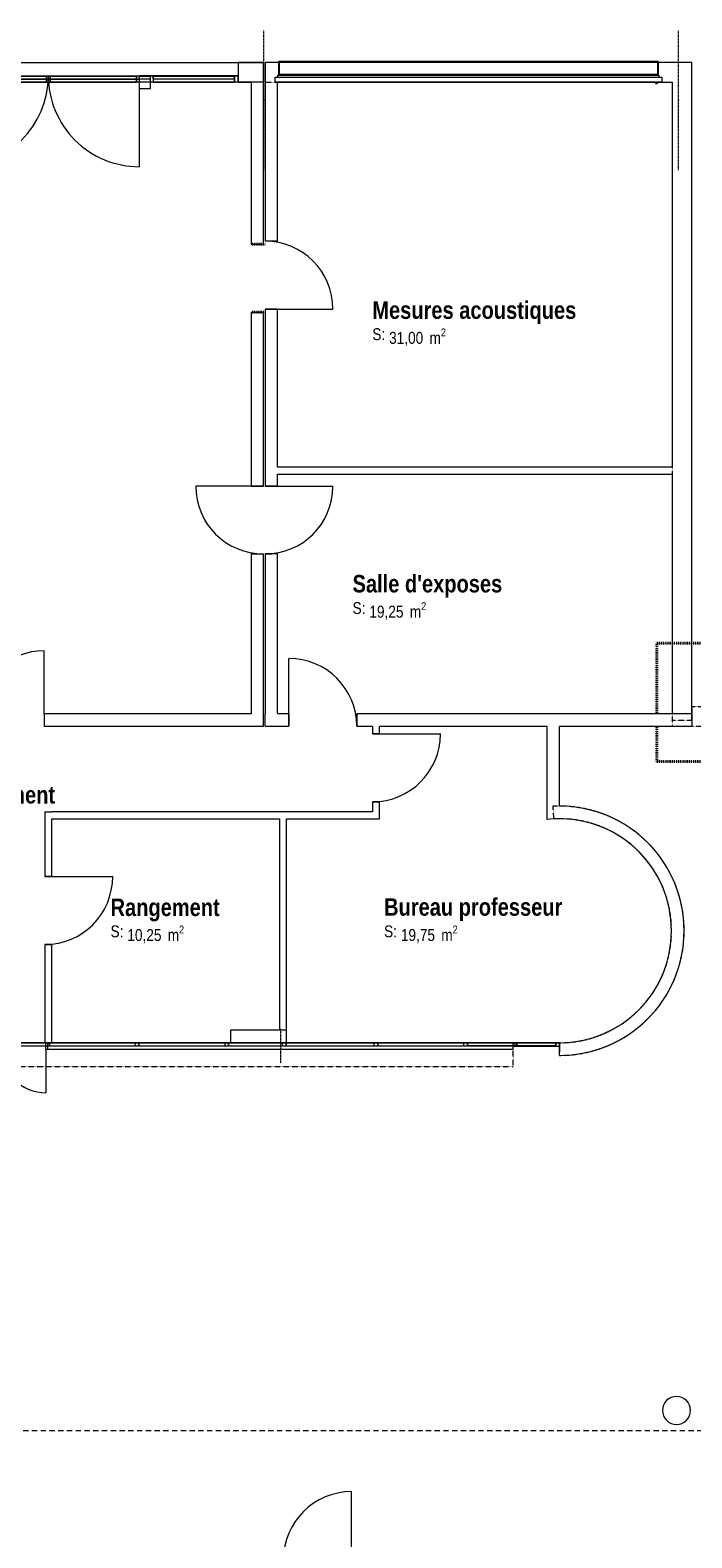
# Model space of a CAD drawing. Header units: millimetres. Extents: x -4899 to 185390, y -66936 to 47814.
# Tile 19 of 37: x 26931 to 36380, y -21070 to 462. Entities that reach past the tile are written whole.
import ezdxf

# ---------------------------------------------------------------- set-up
doc = ezdxf.new("R2010")
doc.units = ezdxf.units.MM
doc.header["$MEASUREMENT"] = 0
doc.set_wipeout_variables(frame=1)
for name, pattern in [('Points tirets', [6.702778, 3.527778, -1.763889, 0, -1.411111]), ('Tirets', [4.586109, 2.822222, -1.763887]), ('Tirets petits', [125, 75, -50]), ('Traits', [5.644444, 2.822222, -2.822222]), ('Wipeout_Contour', [1000, 0, -1000])]:
    doc.linetypes.add(name, pattern=pattern)
for name, color, linetype in [('0._Rdch_1_0', 7, 'Continuous'), ('0._Rdch_1_02-01 File _ Axe.Construction', 7, 'Continuous'), ('0._Rdch_1_08-01 2D Dessin général.2D', 7, 'Continuous'), ('0._Rdch_1_08-01 contour hachures', 7, 'Continuous'), ('0._Rdch_1_A-AREA-____-OTLN.Modèle IFC', 7, 'Continuous'), ('0._Rdch_1_A-DOOR-____-OTLN.Modèle IFC', 7, 'Continuous'), ('0._Rdch_1_A-GLAZ-____-OTLN.Modèle IFC', 7, 'Continuous'), ('0._Rdch_1_A-GLAZ-CURT-OTLN.Modèle IFC', 7, 'Continuous'), ('0._Rdch_1_A-GLAZ-CWMG-OTLN.Modèle IFC', 7, 'Continuous'), ('0._Rdch_1_A-WALL-____-OTLN.Modèle IFC', 7, 'Continuous'), ('0._Rdch_1_Portes ARCHICAD', 7, 'Continuous'), ('0._Rdch_1_S-COLS-____-OTLN.Modèle IFC', 7, 'Continuous')]:
    doc.layers.add(name, color=color, linetype=linetype)
doc.styles.add('STYLE_GENERE_1', font='ARIALNB.TTF')
doc.styles.add('STYLE_GENERE_4', font='ARIALN.TTF')

msp = doc.modelspace()

# ---------------------------------------------------------------- wipeouts: each hides what was drawn before it
at = {"color": 254, "linetype": 'Wipeout_Contour', "lineweight": 0, "ltscale": 414708.178128}
msp.add_wipeout([(101003, 15164), (-4899, 15164), (-4899, -66936), (101000, -66936), (101003, -39236)], dxfattribs=at).dxf.layer = '0._Rdch_1_0'

# ---------------------------------------------------------------- next in the draw order: linework, layer by layer
at = {"layer": '0._Rdch_1_08-01 2D Dessin général.2D', "color": 7, "linetype": 'Continuous', "lineweight": 9}
msp.add_line((28488, -190), (28489, -1488), dxfattribs=at)
at = {"layer": '0._Rdch_1_08-01 2D Dessin général.2D', "color": 7, "linetype": 'Tirets petits', "lineweight": 9, "flags": 128}
msp.add_lwpolyline([(23963, -18915), (20895, -18915), (20895, -19535), (56064, -19535), (56064, -18915), (51674, -18915)], dxfattribs=at)
at = {"layer": '0._Rdch_1_08-01 2D Dessin général.2D', "color": 7, "linetype": 'Continuous', "lineweight": 9}
for centre, start, end in [((25892, -190), 270, 0), ((28488, -190), 180.022, 270.022)]:
    msp.add_arc(centre, 1298, start, end, dxfattribs=at)
at = {"layer": '0._Rdch_1_08-01 contour hachures', "color": 7, "linetype": 'Traits', "lineweight": 40, "flags": 128}
for points in [[(35880, -8291), (35880, -9984)], [(35880, -9984), (41315, -9984)]]:
    msp.add_lwpolyline(points, dxfattribs=at)
at = {"layer": '0._Rdch_1_A-DOOR-____-OTLN.Modèle IFC', "color": 7, "linetype": 'Continuous', "lineweight": 18}
for p, q in [((25892, -190), (28488, -190)), ((28488, -240), (28488, -190)), ((25892, -240), (28488, -240))]:
    msp.add_line(p, q, dxfattribs=at)
at = {"layer": '0._Rdch_1_A-GLAZ-CURT-OTLN.Modèle IFC', "color": 7, "linetype": 'Continuous', "lineweight": 18}
for p, q in [((25930, -195), (27165, -195)), ((27165, -235), (27165, -195)), ((27215, -195), (28450, -195)), ((27215, -235), (27215, -195)), ((28450, -235), (28450, -195)), ((28488, -195), (28652, -195)), ((28488, -235), (28488, -195)), ((28652, -235), (28652, -195)), ((28690, -195), (28690, -235)), ((28690, -235), (28690, -195)), ((25930, -235), (27165, -235)), ((27215, -235), (28450, -235)), ((28488, -235), (28652, -235)), ((34440, -14045), (34440, -14005)), ((34440, -14005), (34440, -14045)), ((34440, -14005), (34440, -14045)), ((34440, -14045), (34440, -14005)), ((34440, -14045), (34440, -14005))]:
    msp.add_line(p, q, dxfattribs=at)
at = {"layer": '0._Rdch_1_A-GLAZ-CWMG-OTLN.Modèle IFC', "color": 7, "linetype": 'Continuous', "lineweight": 18}
for p, q in [((25930, -190), (27190, -190)), ((27165, -280), (27165, -190)), ((27165, -190), (27215, -190)), ((27190, -190), (27190, -280)), ((27190, -190), (27190, -280)), ((27190, -190), (28450, -190)), ((27215, -190), (27215, -280)), ((28450, -280), (28450, -190)), ((28450, -190), (28488, -190)), ((28450, -190), (28450, -280)), ((28488, -190), (28488, -280)), ((28652, -280), (28652, -190)), ((28652, -190), (28690, -190)), ((28652, -280), (28652, -190)), ((28652, -280), (28652, -190)), ((28652, -190), (28690, -190)), ((28652, -280), (28652, -190)), ((28652, -190), (28690, -190)), ((28690, -190), (28690, -280)), ((28690, -190), (28690, -280)), ((28690, -190), (28690, -280)), ((28690, -190), (28690, -280)), ((25930, -280), (27190, -280)), ((27215, -280), (27165, -280)), ((27190, -280), (28450, -280)), ((28488, -280), (28450, -280)), ((28690, -280), (28652, -280)), ((28690, -280), (28652, -280)), ((28690, -280), (28652, -280)), ((34440, -14050), (34440, -14000)), ((34440, -14050), (34440, -14000)), ((34440, -14050), (34440, -14000)), ((34440, -14000), (34440, -14050)), ((34490, -14000), (34440, -14000)), ((34440, -14000), (34440, -14050)), ((34490, -14000), (34440, -14000)), ((34440, -14000), (34440, -14050)), ((34490, -14000), (34440, -14000)), ((34440, -14000), (34440, -14050)), ((34490, -14000), (34440, -14000)), ((34440, -14000), (34440, -14050)), ((34490, -14000), (34440, -14000)), ((34440, -14050), (34490, -14050)), ((34440, -14050), (34490, -14050)), ((34440, -14050), (34490, -14050)), ((34440, -14050), (34490, -14050)), ((34440, -14050), (34490, -14050)), ((34490, -14000), (34490, -14050)), ((34490, -14050), (34490, -14000)), ((34490, -14050), (34490, -14000)), ((34490, -14050), (34490, -14000)), ((34490, -14050), (34490, -14000)), ((34490, -14050), (34490, -14000))]:
    msp.add_line(p, q, dxfattribs=at)
at = {"layer": '0._Rdch_1_A-WALL-____-OTLN.Modèle IFC', "color": 7, "linetype": 'Continuous', "lineweight": 20, "flags": 128}
for points in [[(34310, -9480), (34310, -10810)], [(34490, -10620), (34490, -9480)], [(34490, -14180), (34490, -14000)]]:
    msp.add_lwpolyline(points, dxfattribs=at)
at = {"layer": '0._Rdch_1_A-WALL-____-OTLN.Modèle IFC', "color": 7, "linetype": 'Tirets', "lineweight": 9, "flags": 128}
for points in [[(36380, -9480), (40800, -9480)], [(34395, -10622), (34405, -10802)], [(34491, -14000), (34491, -14180)], [(16270, -14340), (33830, -14340)]]:
    msp.add_lwpolyline(points, dxfattribs=at)
at = {"layer": '0._Rdch_1_A-WALL-____-OTLN.Modèle IFC', "color": 7, "linetype": 'Tirets', "lineweight": 9}
for radius in [1780, 1600]:
    msp.add_arc((34490, -12400), radius, 270.0093, 93.0527, dxfattribs=at)
at = {"layer": '0._Rdch_1_A-WALL-____-OTLN.Modèle IFC', "color": 7, "linetype": 'Continuous', "lineweight": 20}
for radius, start, end in [(1780, 270, 90), (1600, 90, 96.4594), (1600, 270, 90)]:
    msp.add_arc((34490, -12400), radius, start, end, dxfattribs=at)
at = {"layer": '0._Rdch_1_Portes ARCHICAD', "color": 7, "linetype": 'Continuous', "lineweight": 5}
msp.add_line((31520, -21380), (31520, -20410), dxfattribs=at)
msp.add_arc((31520, -21380), 970, 90, 180, dxfattribs=at)
at = {"layer": '0._Rdch_1_S-COLS-____-OTLN.Modèle IFC', "color": 7, "linetype": 'Continuous', "lineweight": 13, "flags": 128}
msp.add_lwpolyline([(28488, -190), (28488, -370), (28651, -370), (28651, -190)], close=True, dxfattribs=at)
msp.add_lwpolyline([(35960, -19250, 0.414214), (36160, -19450, 0.414214), (36360, -19250, 0.414214), (36160, -19050, 0.414214)], format="xyb", close=True, dxfattribs=at)

# ---------------------------------------------------------------- next in the draw order: texts
at = {"layer": '0._Rdch_1_A-AREA-____-OTLN.Modèle IFC', "color": 7, "linetype": 'Continuous', "lineweight": 9, "attachment_point": 1}
for s, insert, char_height, style in [('\\A1;\\pt0;Mesures acoustiques', (31817, -3411), 250, 'STYLE_GENERE_1'), ('\\A1;\\pt0;S: ', (31817, -3795), 170, 'STYLE_GENERE_4'), ('\\A1;\\pt0,100;31,00{\\H0.66x;\\S^  ;} m{\\H0.66x;\\S2^  ;}', (32057, -3798), 170, 'STYLE_GENERE_4'), ("\\A1;\\pt0;Salle d'exposes", (31535, -7318), 250, 'STYLE_GENERE_1'), ('\\A1;\\pt0;S: ', (31535, -7706), 170, 'STYLE_GENERE_4'), ('\\A1;\\pt0,100;19,25{\\H0.66x;\\S^  ;} m{\\H0.66x;\\S2^  ;}', (31775, -7708), 170, 'STYLE_GENERE_4'), ('\\A1;\\pt0;Rangement', (28079, -11940), 250, 'STYLE_GENERE_1'), ('\\A1;\\pt0;Bureau professeur', (31985, -11935), 250, 'STYLE_GENERE_1'), ('\\A1;\\pt0;S: ', (28079, -12323), 170, 'STYLE_GENERE_4'), ('\\A1;\\pt0,100;10,25{\\H0.66x;\\S^  ;} m{\\H0.66x;\\S2^  ;}', (28319, -12326), 170, 'STYLE_GENERE_4'), ('\\A1;\\pt0;S: ', (31985, -12323), 170, 'STYLE_GENERE_4'), ('\\A1;\\pt0,100;19,75{\\H0.66x;\\S^  ;} m{\\H0.66x;\\S2^  ;}', (32225, -12326), 170, 'STYLE_GENERE_4')]:
    msp.add_mtext(s, dxfattribs=dict(at, insert=insert, char_height=char_height, style=style))

# ---------------------------------------------------------------- next in the draw order: wipeouts: each hides what was drawn before it
at = {"color": 254, "linetype": 'Wipeout_Contour', "lineweight": 0, "ltscale": 121716.449722}
msp.add_wipeout([(30465, -2551), (30465, -280), (30285, -280), (30285, -2551)], dxfattribs=at).dxf.layer = '0._Rdch_1_A-WALL-____-OTLN.Modèle IFC'
at = {"color": 254, "linetype": 'Wipeout_Contour', "lineweight": 0, "ltscale": 123099.744244}
msp.add_wipeout([(30465, -6049), (30465, -3521), (30285, -3521), (30285, -6049)], dxfattribs=at).dxf.layer = '0._Rdch_1_A-WALL-____-OTLN.Modèle IFC'
at = {"color": 254, "linetype": 'Wipeout_Contour', "lineweight": 0, "ltscale": 125884.563377}
msp.add_wipeout([(30465, -9300), (30465, -7019), (30285, -7019), (30285, -9300)], dxfattribs=at).dxf.layer = '0._Rdch_1_A-WALL-____-OTLN.Modèle IFC'
at = {"color": 254, "linetype": 'Wipeout_Contour', "lineweight": 0, "ltscale": 133062.642676}
msp.add_wipeout([(31920, -9589), (31920, -9480), (31820, -9480), (31820, -9589)], dxfattribs=at).dxf.layer = '0._Rdch_1_A-WALL-____-OTLN.Modèle IFC'
at = {"color": 254, "linetype": 'Wipeout_Contour', "lineweight": 0, "ltscale": 87741.459966}
msp.add_wipeout([(27140, -10700), (27240, -10800), (27240, -10700)], dxfattribs=at).dxf.layer = '0._Rdch_1_A-WALL-____-OTLN.Modèle IFC'
at = {"color": 254, "linetype": 'Wipeout_Contour', "lineweight": 0, "ltscale": 100933.451851}
msp.add_wipeout([(31820, -10700), (31920, -10800), (31920, -10700)], dxfattribs=at).dxf.layer = '0._Rdch_1_A-WALL-____-OTLN.Modèle IFC'
at = {"color": 254, "linetype": 'Wipeout_Contour', "lineweight": 0, "ltscale": 121097.915167}
msp.add_wipeout([(27240, -14000), (27240, -12597), (27140, -12597), (27140, -14000)], dxfattribs=at).dxf.layer = '0._Rdch_1_A-WALL-____-OTLN.Modèle IFC'

# ---------------------------------------------------------------- next in the draw order: linework, layer by layer
at = {"layer": '0._Rdch_1_A-WALL-____-OTLN.Modèle IFC', "color": 7, "linetype": 'Continuous', "lineweight": 20}
for p, q in [((30465, -2551), (30285, -2551)), ((30465, -3521), (30285, -3521)), ((30465, -6049), (30285, -6049)), ((30465, -7019), (30285, -7019)), ((31920, -9589), (31820, -9589)), ((27240, -12597), (27140, -12597))]:
    msp.add_line(p, q, dxfattribs=at)
at = {"layer": '0._Rdch_1_A-WALL-____-OTLN.Modèle IFC', "color": 7, "linetype": 'Continuous', "lineweight": 20, "flags": 128}
for points in [[(30285, -280), (30285, -2551)], [(30465, -2551), (30465, -280)], [(30285, -3521), (30285, -6049)], [(30465, -5780), (30465, -3521)], [(30465, -6049), (30465, -5880)], [(30285, -7019), (30285, -9300)], [(30465, -9300), (30465, -7019)], [(31820, -9480), (31820, -9589)], [(31920, -9589), (31920, -9480)], [(27140, -12597), (27140, -14000)], [(27240, -14000), (27240, -12597)], [(27240, -14000), (27140, -14000)]]:
    msp.add_lwpolyline(points, dxfattribs=at)
at = {"layer": '0._Rdch_1_Portes ARCHICAD', "color": 7, "linetype": 'Continuous', "lineweight": 5}
for p, q in [((30285, -3521), (31255, -3521)), ((30285, -6049), (31255, -6049)), ((31820, -9589), (32790, -9589))]:
    msp.add_line(p, q, dxfattribs=at)
for centre, start, end in [((30285, -3521), 0, 90), ((30285, -6049), 270, 0)]:
    msp.add_arc(centre, 970, start, end, dxfattribs=at)

# ---------------------------------------------------------------- next in the draw order: wipeouts: each hides what was drawn before it
at = {"color": 254, "linetype": 'Wipeout_Contour', "lineweight": 0, "ltscale": 117656.047064}
msp.add_wipeout([(27140, -10800), (27140, -11627), (27240, -11627), (27240, -10800)], dxfattribs=at).dxf.layer = '0._Rdch_1_A-WALL-____-OTLN.Modèle IFC'

# ---------------------------------------------------------------- next in the draw order: linework, layer by layer
at = {"layer": '0._Rdch_1_A-WALL-____-OTLN.Modèle IFC', "color": 7, "linetype": 'Continuous', "lineweight": 20}
msp.add_line((27240, -11627), (27140, -11627), dxfattribs=at)
at = {"layer": '0._Rdch_1_Portes ARCHICAD', "color": 7, "linetype": 'Continuous', "lineweight": 5}
msp.add_line((27140, -11627), (28110, -11627), dxfattribs=at)
msp.add_arc((27140, -11627), 970, 270, 0, dxfattribs=at)

# ---------------------------------------------------------------- next in the draw order: wipeouts: each hides what was drawn before it
at = {"color": 254, "linetype": 'Wipeout_Contour', "lineweight": 0, "ltscale": 133332.372668}
msp.add_wipeout([(30285, -280), (36380, -280), (36380, 0), (30285, 0)], dxfattribs=at).dxf.layer = '0._Rdch_1_A-WALL-____-OTLN.Modèle IFC'
at = {"color": 254, "linetype": 'Wipeout_Contour', "lineweight": 0, "ltscale": 122320.441152}
msp.add_wipeout([(30085, -3565), (30085, -6049), (30265, -6049), (30265, -3565)], dxfattribs=at).dxf.layer = '0._Rdch_1_A-WALL-____-OTLN.Modèle IFC'
at = {"color": 254, "linetype": 'Wipeout_Contour', "lineweight": 0, "ltscale": 94865.654074}
msp.add_wipeout([(30265, -9300), (30085, -9300), (30265, -9480)], dxfattribs=at).dxf.layer = '0._Rdch_1_A-WALL-____-OTLN.Modèle IFC'
at = {"color": 254, "linetype": 'Wipeout_Contour', "lineweight": 0, "ltscale": 87686.529474}
msp.add_wipeout([(27140, -10800), (27240, -10800), (27140, -10700)], dxfattribs=at).dxf.layer = '0._Rdch_1_A-WALL-____-OTLN.Modèle IFC'
at = {"color": 254, "linetype": 'Wipeout_Contour', "lineweight": 0, "ltscale": 122333.556851}
msp.add_wipeout([(27155, -14000), (27155, -14090), (27180, -14090), (27180, -14000)], dxfattribs=at).dxf.layer = '0._Rdch_1_A-WALL-____-OTLN.Modèle IFC'

# ---------------------------------------------------------------- next in the draw order: linework, layer by layer
at = {"layer": '0._Rdch_1_08-01 2D Dessin général.2D', "color": 7, "linetype": 'Traits', "lineweight": 40}
msp.add_line((30285, -3565), (30085, -3565), dxfattribs=at)
at = {"layer": '0._Rdch_1_A-GLAZ-____-OTLN.Modèle IFC', "color": 7, "linetype": 'Continuous', "lineweight": 18}
for p, q in [((30480, 14), (30480, 15)), ((30485, 15), (30480, 15)), ((30480, 11), (30480, 14)), ((30485, 14), (30480, 14)), ((30480, -170), (30480, 11)), ((30485, 15), (30485, 14)), ((35895, 15), (30485, 15)), ((30485, 14), (30485, 11)), ((30485, 11), (30485, -170)), ((35895, 14), (35895, 15)), ((35900, 15), (35895, 15)), ((35895, 11), (35895, 14)), ((35900, 14), (35895, 14)), ((35895, -170), (35895, 11)), ((35900, 15), (35900, 14)), ((35900, 14), (35900, 11)), ((35900, 11), (35900, -170)), ((30430, -280), (30430, -210)), ((30430, -210), (35950, -210)), ((30470, -210), (30470, -180)), ((30470, -180), (35910, -180)), ((30480, -180), (30480, -170)), ((35900, -170), (30480, -170)), ((35900, -170), (35900, -180)), ((35910, -180), (35910, -210)), ((35950, -210), (35950, -280)), ((35950, -280), (30430, -280)), ((35860, -280), (35860, -298)), ((35860, -298), (35863, -300)), ((35863, -300), (35879, -300)), ((35870, -295), (35870, -280)), ((35879, -295), (35870, -295)), ((35879, -295), (35883, -295)), ((35883, -300), (35879, -300)), ((35883, -295), (35885, -295)), ((35883, -300), (35883, -295)), ((35885, -300), (35883, -300)), ((35885, -295), (35885, -300))]:
    msp.add_line(p, q, dxfattribs=at)
at = {"layer": '0._Rdch_1_A-WALL-____-OTLN.Modèle IFC', "color": 7, "linetype": 'Continuous', "lineweight": 20}
for p, q in [((30085, -6049), (30265, -6049)), ((27155, -14090), (27155, -14000))]:
    msp.add_line(p, q, dxfattribs=at)
at = {"layer": '0._Rdch_1_A-WALL-____-OTLN.Modèle IFC', "color": 7, "linetype": 'Continuous', "lineweight": 20, "flags": 128}
for points in [[(36380, 0), (30285, 0)], [(30285, 0), (30285, -280)], [(36380, -280), (36380, 0)], [(30465, -280), (36100, -280)], [(30085, -3565), (30085, -6049)], [(30085, -3565), (30265, -3565)], [(30265, -6049), (30265, -3565)], [(27140, -10700), (27240, -10700)], [(27140, -10700), (27140, -11627)], [(27240, -11627), (27240, -10800)], [(27180, -14000), (27155, -14000)], [(27155, -14090), (27180, -14090)]]:
    msp.add_lwpolyline(points, dxfattribs=at)
at = {"layer": '0._Rdch_1_Portes ARCHICAD', "color": 7, "linetype": 'Continuous', "lineweight": 5}
for p, q in [((30265, -6049), (29295, -6049)), ((27155, -14090), (27155, -14715))]:
    msp.add_line(p, q, dxfattribs=at)
msp.add_arc((27155, -14090), 625, 180, 270, dxfattribs=at)

# ---------------------------------------------------------------- next in the draw order: wipeouts: each hides what was drawn before it
at = {"color": 254, "linetype": 'Wipeout_Contour', "lineweight": 0, "ltscale": 94748.519698}
msp.add_wipeout([(30085, -9300), (30085, -9480), (30265, -9480)], dxfattribs=at).dxf.layer = '0._Rdch_1_A-WALL-____-OTLN.Modèle IFC'

# ---------------------------------------------------------------- next in the draw order: linework, layer by layer
at = {"layer": '0._Rdch_1_A-WALL-____-OTLN.Modèle IFC', "color": 7, "linetype": 'Continuous', "lineweight": 20, "flags": 128}
msp.add_lwpolyline([(30265, -9480), (30265, -9300)], dxfattribs=at)

# ---------------------------------------------------------------- next in the draw order: wipeouts: each hides what was drawn before it
at = {"color": 254, "linetype": 'Wipeout_Contour', "lineweight": 0, "ltscale": 120925.358642}
msp.add_wipeout([(30085, -280), (30085, -2595), (30265, -2595), (30265, -280)], dxfattribs=at).dxf.layer = '0._Rdch_1_A-WALL-____-OTLN.Modèle IFC'
at = {"color": 254, "linetype": 'Wipeout_Contour', "lineweight": 0, "ltscale": 147310.768035}
msp.add_wipeout([(36100, -280), (36100, -9300), (36380, -9300), (36380, -280)], dxfattribs=at).dxf.layer = '0._Rdch_1_A-WALL-____-OTLN.Modèle IFC'
at = {"color": 254, "linetype": 'Wipeout_Contour', "lineweight": 0, "ltscale": 120451.266374}
msp.add_wipeout([(30085, -9300), (27130, -9300), (27130, -9480), (30085, -9480)], dxfattribs=at).dxf.layer = '0._Rdch_1_A-WALL-____-OTLN.Modèle IFC'
at = {"color": 254, "linetype": 'Wipeout_Contour', "lineweight": 0, "ltscale": 125742.77848}
msp.add_wipeout([(31820, -10700), (27240, -10700), (27240, -10800), (31820, -10800)], dxfattribs=at).dxf.layer = '0._Rdch_1_A-WALL-____-OTLN.Modèle IFC'

# ---------------------------------------------------------------- next in the draw order: linework, layer by layer
at = {"layer": '0._Rdch_1_02-01 File _ Axe.Construction', "color": 7, "linetype": 'Points tirets', "lineweight": 5}
for p, q in [((36190, -538), (36190, 462)), ((30270, -1538), (30270, -538)), ((36190, -1538), (36190, -538))]:
    msp.add_line(p, q, dxfattribs=at)
for p in [(30270, -538), (30270, -538), (36190, -538), (36190, -538)]:
    msp.add_point(p, dxfattribs=at)
at = {"layer": '0._Rdch_1_08-01 2D Dessin général.2D', "color": 7, "linetype": 'Traits', "lineweight": 40}
msp.add_line((30285, -2595), (30085, -2595), dxfattribs=at)
at = {"layer": '0._Rdch_1_08-01 contour hachures', "color": 7, "linetype": 'Traits', "lineweight": 40, "flags": 128}
msp.add_lwpolyline([(35880, -8291), (41315, -8291)], dxfattribs=at)
at = {"layer": '0._Rdch_1_A-WALL-____-OTLN.Modèle IFC', "color": 7, "linetype": 'Continuous', "lineweight": 20}
msp.add_line((27130, -9300), (27130, -9480), dxfattribs=at)
at = {"layer": '0._Rdch_1_A-WALL-____-OTLN.Modèle IFC', "color": 7, "linetype": 'Tirets', "lineweight": 9, "flags": 128}
for points in [[(36380, -280), (36380, 0)], [(40800, -9200), (36380, -9200)], [(36380, -9200), (36380, -9480)]]:
    msp.add_lwpolyline(points, dxfattribs=at)
at = {"layer": '0._Rdch_1_A-WALL-____-OTLN.Modèle IFC', "color": 7, "linetype": 'Continuous', "lineweight": 20, "flags": 128}
for points in [[(30085, -280), (30085, -2595)], [(30265, -2595), (30265, -280)], [(36100, -280), (36100, -5780)], [(36380, -9300), (36380, -280)], [(30085, -2595), (30265, -2595)], [(36100, -5880), (36100, -9300)], [(30085, -9300), (27130, -9300)], [(36100, -9300), (36380, -9300)], [(27130, -9480), (30265, -9480)], [(27240, -10800), (30490, -10800)]]:
    msp.add_lwpolyline(points, dxfattribs=at)
at = {"layer": '0._Rdch_1_Portes ARCHICAD', "color": 7, "linetype": 'Continuous', "lineweight": 5}
msp.add_line((27130, -9300), (27130, -8400), dxfattribs=at)
msp.add_arc((27130, -9300), 900, 90, 180, dxfattribs=at)

# ---------------------------------------------------------------- next in the draw order: texts
at = {"layer": '0._Rdch_1_A-AREA-____-OTLN.Modèle IFC', "color": 7, "linetype": 'Continuous', "lineweight": 9, "insert": (25569, -10333), "char_height": 250, "attachment_point": 1, "style": 'STYLE_GENERE_1'}
msp.add_mtext('\\A1;\\pt0;Dégagement', dxfattribs=at)

# ---------------------------------------------------------------- next in the draw order: wipeouts: each hides what was drawn before it
at = {"color": 254, "linetype": 'Wipeout_Contour', "lineweight": 0, "ltscale": 100871.9259}
msp.add_wipeout([(31820, -10800), (31920, -10800), (31820, -10700)], dxfattribs=at).dxf.layer = '0._Rdch_1_A-WALL-____-OTLN.Modèle IFC'

# ---------------------------------------------------------------- next in the draw order: linework, layer by layer
at = {"layer": '0._Rdch_1_A-WALL-____-OTLN.Modèle IFC', "color": 7, "linetype": 'Continuous', "lineweight": 20, "flags": 128}
for points in [[(31820, -10700), (27240, -10700)], [(31920, -10800), (31920, -10700)], [(30590, -10800), (31920, -10800)]]:
    msp.add_lwpolyline(points, dxfattribs=at)

# ---------------------------------------------------------------- next in the draw order: wipeouts: each hides what was drawn before it
at = {"color": 254, "linetype": 'Wipeout_Contour', "lineweight": 0, "ltscale": 120332.606322}
msp.add_wipeout([(29900, -280), (30265, -280), (30265, 0), (29900, 0)], dxfattribs=at).dxf.layer = '0._Rdch_1_A-WALL-____-OTLN.Modèle IFC'
at = {"color": 254, "linetype": 'Wipeout_Contour', "lineweight": 0, "ltscale": 135171.273004}
msp.add_wipeout([(30465, -5880), (36100, -5880), (36100, -5780), (30465, -5780)], dxfattribs=at).dxf.layer = '0._Rdch_1_A-WALL-____-OTLN.Modèle IFC'
at = {"color": 254, "linetype": 'Wipeout_Contour', "lineweight": 0, "ltscale": 125112.533806}
msp.add_wipeout([(30265, -9300), (30265, -7019), (30085, -7019), (30085, -9300)], dxfattribs=at).dxf.layer = '0._Rdch_1_A-WALL-____-OTLN.Modèle IFC'
at = {"color": 254, "linetype": 'Wipeout_Contour', "lineweight": 0, "ltscale": 141066.685817}
msp.add_wipeout([(36380, -9300), (31595, -9300), (31595, -9480), (36380, -9480)], dxfattribs=at).dxf.layer = '0._Rdch_1_A-WALL-____-OTLN.Modèle IFC'

# ---------------------------------------------------------------- next in the draw order: linework, layer by layer
at = {"layer": '0._Rdch_1_02-01 File _ Axe.Construction', "color": 7, "linetype": 'Points tirets', "lineweight": 5}
msp.add_line((30270, -538), (30270, 462), dxfattribs=at)
at = {"layer": '0._Rdch_1_A-GLAZ-CURT-OTLN.Modèle IFC', "color": 7, "linetype": 'Continuous', "lineweight": 18}
for p, q in [((29850, -195), (28690, -195)), ((28690, -195), (29850, -195)), ((29850, -235), (29850, -195)), ((29850, -235), (29850, -195)), ((28690, -235), (29850, -235)), ((28690, -235), (29850, -235))]:
    msp.add_line(p, q, dxfattribs=at)
at = {"layer": '0._Rdch_1_A-GLAZ-CWMG-OTLN.Modèle IFC', "color": 7, "linetype": 'Continuous', "lineweight": 18}
for p, q in [((29900, -190), (28652, -190)), ((28690, -190), (29850, -190)), ((29850, -280), (29850, -190)), ((29850, -190), (29900, -190)), ((29850, -280), (29850, -190)), ((29850, -190), (29900, -190)), ((29850, -280), (29850, -190)), ((29850, -190), (29900, -190)), ((29850, -190), (29850, -280)), ((29900, -190), (29900, -280)), ((29900, -280), (29900, -190)), ((29900, -190), (29900, -280)), ((29900, -190), (29900, -280)), ((29900, -280), (28652, -280)), ((28690, -280), (29850, -280)), ((29900, -280), (29850, -280)), ((29900, -280), (29850, -280)), ((29900, -280), (29850, -280))]:
    msp.add_line(p, q, dxfattribs=at)
at = {"layer": '0._Rdch_1_A-WALL-____-OTLN.Modèle IFC', "color": 7, "linetype": 'Continuous', "lineweight": 18}
for p, q in [((13990, 0), (30265, 0)), ((30265, 0), (30265, -280)), ((30085, -280), (18280, -280)), ((30265, -280), (30085, -280))]:
    msp.add_line(p, q, dxfattribs=at)
at = {"layer": '0._Rdch_1_A-WALL-____-OTLN.Modèle IFC', "color": 7, "linetype": 'Continuous', "lineweight": 20}
for p, q in [((30085, -7019), (30265, -7019)), ((31595, -9300), (31595, -9480))]:
    msp.add_line(p, q, dxfattribs=at)
at = {"layer": '0._Rdch_1_A-WALL-____-OTLN.Modèle IFC', "color": 7, "linetype": 'Tirets', "lineweight": 9, "flags": 128}
for points in [[(36380, 0), (30285, 0)], [(30285, 0), (30285, -280)], [(30285, -280), (36100, -280)], [(36100, -280), (36100, -9390)], [(36380, -9390), (36380, -280)], [(36100, -9200), (36100, -9480)], [(41080, -9200), (36380, -9200)], [(36100, -9390), (36380, -9390)], [(36100, -9480), (41080, -9480)]]:
    msp.add_lwpolyline(points, dxfattribs=at)
at = {"layer": '0._Rdch_1_A-WALL-____-OTLN.Modèle IFC', "color": 7, "linetype": 'Continuous', "lineweight": 20, "flags": 128}
for points in [[(30265, 0), (29900, 0)], [(29900, 0), (29900, -280)], [(30265, -280), (30265, 0)], [(29900, -280), (30085, -280)], [(36100, -5780), (30465, -5780)], [(30465, -5880), (36100, -5880)], [(30085, -7019), (30085, -9300)], [(30265, -9300), (30265, -7019)], [(36380, -9300), (31595, -9300)], [(36380, -9300), (36380, -9480)], [(31595, -9480), (31820, -9480)], [(31920, -9480), (34310, -9480)], [(34490, -9480), (36380, -9480)]]:
    msp.add_lwpolyline(points, dxfattribs=at)
at = {"layer": '0._Rdch_1_Portes ARCHICAD', "color": 7, "linetype": 'Continuous', "lineweight": 5}
msp.add_arc((30265, -6049), 970, 180, 270, dxfattribs=at)

# ---------------------------------------------------------------- next in the draw order: wipeouts: each hides what was drawn before it
at = {"color": 254, "linetype": 'Wipeout_Contour', "lineweight": 0, "ltscale": 134383.648757}
msp.add_wipeout([(31920, -10700), (31920, -10559), (31820, -10559), (31820, -10700)], dxfattribs=at).dxf.layer = '0._Rdch_1_A-WALL-____-OTLN.Modèle IFC'
at = {"color": 254, "linetype": 'Wipeout_Contour', "lineweight": 0, "ltscale": 131829.622774}
msp.add_wipeout([(30490, -10800), (30490, -13820), (30590, -13820), (30590, -10800)], dxfattribs=at).dxf.layer = '0._Rdch_1_A-WALL-____-OTLN.Modèle IFC'

# ---------------------------------------------------------------- next in the draw order: linework, layer by layer
at = {"layer": '0._Rdch_1_A-WALL-____-OTLN.Modèle IFC', "color": 7, "linetype": 'Continuous', "lineweight": 20}
msp.add_line((31920, -10559), (31820, -10559), dxfattribs=at)
at = {"layer": '0._Rdch_1_A-WALL-____-OTLN.Modèle IFC', "color": 7, "linetype": 'Continuous', "lineweight": 20, "flags": 128}
for points in [[(31820, -10559), (31820, -10700)], [(31920, -10700), (31920, -10559)], [(30490, -10800), (30490, -13820)], [(30590, -13820), (30590, -10800)], [(30490, -13820), (30590, -13820)]]:
    msp.add_lwpolyline(points, dxfattribs=at)
at = {"layer": '0._Rdch_1_Portes ARCHICAD', "color": 7, "linetype": 'Continuous', "lineweight": 5}
msp.add_arc((31820, -9589), 970, 270, 0, dxfattribs=at)

# ---------------------------------------------------------------- next in the draw order: wipeouts: each hides what was drawn before it
at = {"color": 254, "linetype": 'Wipeout_Contour', "lineweight": 0, "ltscale": 95268.061849}
msp.add_wipeout([(30465, -9300), (30285, -9300), (30285, -9480)], dxfattribs=at).dxf.layer = '0._Rdch_1_A-WALL-____-OTLN.Modèle IFC'

# ---------------------------------------------------------------- next in the draw order: wipeouts: each hides what was drawn before it
at = {"color": 254, "linetype": 'Wipeout_Contour', "lineweight": 0, "ltscale": 127823.448631}
msp.add_wipeout([(30465, -9480), (30625, -9480), (30625, -9300), (30465, -9300)], dxfattribs=at).dxf.layer = '0._Rdch_1_A-WALL-____-OTLN.Modèle IFC'
at = {"color": 254, "linetype": 'Wipeout_Contour', "lineweight": 0, "ltscale": 132963.699691}
msp.add_wipeout([(29790, -14000), (30590, -14000), (30590, -13820), (29790, -13820)], dxfattribs=at).dxf.layer = '0._Rdch_1_A-WALL-____-OTLN.Modèle IFC'

# ---------------------------------------------------------------- next in the draw order: linework, layer by layer
at = {"layer": '0._Rdch_1_A-WALL-____-OTLN.Modèle IFC', "color": 7, "linetype": 'Continuous', "lineweight": 20}
msp.add_line((30625, -9300), (30625, -9480), dxfattribs=at)
at = {"layer": '0._Rdch_1_A-WALL-____-OTLN.Modèle IFC', "color": 7, "linetype": 'Continuous', "lineweight": 20, "flags": 128}
for points in [[(30590, -13820), (29790, -13820)], [(29790, -13820), (29790, -14000)], [(30590, -14000), (30590, -13820)], [(29790, -14000), (30590, -14000)]]:
    msp.add_lwpolyline(points, dxfattribs=at)
at = {"layer": '0._Rdch_1_Portes ARCHICAD', "color": 7, "linetype": 'Continuous', "lineweight": 5}
msp.add_line((30625, -9480), (30625, -8510), dxfattribs=at)
msp.add_arc((30625, -9480), 970, 0, 90, dxfattribs=at)

# ---------------------------------------------------------------- next in the draw order: wipeouts: each hides what was drawn before it
at = {"color": 254, "linetype": 'Wipeout_Contour', "lineweight": 0, "ltscale": 95492.533899}
msp.add_wipeout([(30465, -9300), (30285, -9480), (30465, -9480)], dxfattribs=at).dxf.layer = '0._Rdch_1_A-WALL-____-OTLN.Modèle IFC'

# ---------------------------------------------------------------- next in the draw order: linework, layer by layer
at = {"layer": '0._Rdch_1_A-WALL-____-OTLN.Modèle IFC', "color": 7, "linetype": 'Continuous', "lineweight": 20, "flags": 128}
for points in [[(30285, -9480), (30285, -9300)], [(30625, -9300), (30465, -9300)], [(30285, -9480), (30625, -9480)]]:
    msp.add_lwpolyline(points, dxfattribs=at)

# ---------------------------------------------------------------- next in the draw order: wipeouts: each hides what was drawn before it
at = {"color": 254, "linetype": 'Wipeout_Contour', "lineweight": 0, "ltscale": 134448.645593}
msp.add_wipeout([(27180, -14090), (33830, -14090), (33830, -14000), (27180, -14000)], dxfattribs=at).dxf.layer = '0._Rdch_1_A-WALL-____-OTLN.Modèle IFC'

# ---------------------------------------------------------------- next in the draw order: linework, layer by layer
at = {"layer": '0._Rdch_1_A-GLAZ-CURT-OTLN.Modèle IFC', "color": 7, "linetype": 'Continuous', "lineweight": 18}
for p, q in [((27155, -14005), (25885, -14005)), ((25885, -14045), (27155, -14045)), ((27155, -14045), (27155, -14005)), ((27205, -14005), (27205, -14045)), ((28435, -14005), (27205, -14005)), ((27205, -14005), (27205, -14045)), ((28435, -14005), (27205, -14005)), ((27205, -14045), (28435, -14045)), ((27205, -14045), (28435, -14045)), ((28435, -14045), (28435, -14005)), ((28435, -14045), (28435, -14005)), ((28485, -14005), (28485, -14045)), ((29715, -14005), (28485, -14005)), ((28485, -14005), (28485, -14045)), ((29715, -14005), (28485, -14005)), ((28485, -14045), (29715, -14045)), ((28485, -14045), (29715, -14045)), ((29715, -14045), (29715, -14005)), ((29715, -14045), (29715, -14005)), ((29765, -14005), (29765, -14045)), ((30535, -14005), (29765, -14005)), ((29765, -14005), (29765, -14045)), ((30535, -14005), (29765, -14005)), ((29765, -14045), (30535, -14045)), ((29765, -14045), (30535, -14045)), ((30535, -14045), (30535, -14005)), ((30535, -14045), (30535, -14005)), ((30585, -14005), (30585, -14045)), ((31845, -14005), (30585, -14005)), ((30585, -14005), (30585, -14045)), ((31845, -14005), (30585, -14005)), ((30585, -14045), (31845, -14045)), ((30585, -14045), (31845, -14045)), ((31845, -14045), (31845, -14005)), ((31845, -14045), (31845, -14005)), ((31895, -14005), (31895, -14045)), ((33125, -14005), (31895, -14005)), ((31895, -14005), (31895, -14045)), ((33125, -14005), (31895, -14005)), ((31895, -14045), (33125, -14045)), ((31895, -14045), (33125, -14045)), ((33125, -14045), (33125, -14005)), ((33125, -14045), (33125, -14005)), ((34440, -14005), (33175, -14005)), ((33175, -14005), (33175, -14045)), ((34440, -14005), (33175, -14005)), ((33175, -14005), (33175, -14045)), ((34440, -14045), (33175, -14045)), ((34440, -14045), (33175, -14045)), ((33880, -14005), (33880, -14045)), ((34440, -14005), (33880, -14005)), ((33880, -14005), (33880, -14045)), ((34440, -14005), (33880, -14005)), ((33880, -14005), (33880, -14045)), ((34440, -14005), (33880, -14005)), ((33880, -14045), (34440, -14045)), ((33880, -14045), (34440, -14045)), ((33880, -14045), (34440, -14045))]:
    msp.add_line(p, q, dxfattribs=at)
at = {"layer": '0._Rdch_1_A-GLAZ-CWMG-OTLN.Modèle IFC', "color": 7, "linetype": 'Continuous', "lineweight": 18}
for p, q in [((27155, -14000), (25885, -14000)), ((27155, -14000), (25885, -14000)), ((27155, -14050), (25885, -14050)), ((27155, -14050), (25885, -14050)), ((27155, -14050), (27155, -14000)), ((27155, -14050), (27155, -14000)), ((27155, -14000), (27205, -14000)), ((27155, -14050), (27155, -14000)), ((27155, -14000), (27205, -14000)), ((27155, -14050), (27155, -14000)), ((27155, -14050), (27155, -14000)), ((27155, -14000), (27205, -14000)), ((27205, -14050), (27155, -14050)), ((27205, -14050), (27155, -14050)), ((27205, -14050), (27155, -14050)), ((27205, -14050), (27205, -14000)), ((28435, -14000), (27205, -14000)), ((27205, -14050), (27205, -14000)), ((28435, -14000), (27205, -14000)), ((27205, -14000), (27205, -14050)), ((27205, -14000), (27205, -14050)), ((27205, -14050), (27205, -14000)), ((28435, -14000), (27205, -14000)), ((27205, -14000), (27205, -14050)), ((28435, -14050), (27205, -14050)), ((28435, -14050), (27205, -14050)), ((28435, -14050), (27205, -14050)), ((28435, -14050), (28435, -14000)), ((28435, -14050), (28435, -14000)), ((28435, -14050), (28435, -14000)), ((28435, -14000), (28485, -14000)), ((28435, -14050), (28435, -14000)), ((28435, -14000), (28485, -14000)), ((28435, -14050), (28435, -14000)), ((28485, -14050), (28435, -14050)), ((28485, -14050), (28435, -14050)), ((28485, -14050), (28485, -14000)), ((29715, -14000), (28485, -14000)), ((28485, -14050), (28485, -14000)), ((29715, -14000), (28485, -14000)), ((28485, -14000), (28485, -14050)), ((28485, -14000), (28485, -14050)), ((28485, -14050), (28485, -14000)), ((29715, -14000), (28485, -14000)), ((29715, -14050), (28485, -14050)), ((29715, -14050), (28485, -14050)), ((29715, -14050), (28485, -14050)), ((29715, -14050), (29715, -14000)), ((29715, -14050), (29715, -14000)), ((29715, -14050), (29715, -14000)), ((29715, -14000), (29765, -14000)), ((29715, -14050), (29715, -14000)), ((29715, -14000), (29765, -14000)), ((29715, -14050), (29715, -14000)), ((29765, -14050), (29715, -14050)), ((29765, -14050), (29715, -14050)), ((29765, -14050), (29765, -14000)), ((30535, -14000), (29765, -14000)), ((29765, -14050), (29765, -14000)), ((30535, -14000), (29765, -14000)), ((29765, -14000), (29765, -14050)), ((29765, -14000), (29765, -14050)), ((29765, -14050), (29765, -14000)), ((30535, -14000), (29765, -14000)), ((30535, -14050), (29765, -14050)), ((30535, -14050), (29765, -14050)), ((30535, -14050), (29765, -14050)), ((30535, -14050), (30535, -14000)), ((30535, -14050), (30535, -14000)), ((30535, -14050), (30535, -14000)), ((30535, -14000), (30585, -14000)), ((30535, -14050), (30535, -14000)), ((30535, -14000), (30585, -14000)), ((30535, -14050), (30535, -14000)), ((30585, -14050), (30535, -14050)), ((30585, -14050), (30535, -14050)), ((30585, -14050), (30585, -14000)), ((31845, -14000), (30585, -14000)), ((30585, -14050), (30585, -14000)), ((31845, -14000), (30585, -14000)), ((30585, -14000), (30585, -14050)), ((30585, -14000), (30585, -14050)), ((30585, -14050), (30585, -14000)), ((31845, -14000), (30585, -14000)), ((31845, -14050), (30585, -14050)), ((31845, -14050), (30585, -14050)), ((31845, -14050), (30585, -14050)), ((31845, -14050), (31845, -14000)), ((31845, -14050), (31845, -14000)), ((31845, -14050), (31845, -14000)), ((31845, -14000), (31895, -14000)), ((31845, -14050), (31845, -14000)), ((31845, -14000), (31895, -14000)), ((31845, -14050), (31845, -14000)), ((31895, -14050), (31845, -14050)), ((31895, -14050), (31845, -14050)), ((31895, -14050), (31895, -14000)), ((33125, -14000), (31895, -14000)), ((31895, -14050), (31895, -14000)), ((33125, -14000), (31895, -14000)), ((31895, -14000), (31895, -14050)), ((31895, -14000), (31895, -14050)), ((31895, -14050), (31895, -14000)), ((33125, -14000), (31895, -14000)), ((33125, -14050), (31895, -14050)), ((33125, -14050), (31895, -14050)), ((33125, -14050), (31895, -14050)), ((33125, -14050), (33125, -14000)), ((33125, -14050), (33125, -14000)), ((33125, -14050), (33125, -14000)), ((33125, -14000), (33175, -14000)), ((33125, -14050), (33125, -14000)), ((33125, -14000), (33175, -14000)), ((33125, -14050), (33125, -14000)), ((33175, -14050), (33125, -14050)), ((33175, -14050), (33125, -14050)), ((33175, -14050), (33175, -14000)), ((33830, -14000), (33175, -14000)), ((33175, -14050), (33175, -14000)), ((33855, -14000), (33175, -14000)), ((33175, -14000), (33175, -14050)), ((33175, -14000), (33175, -14050)), ((33175, -14050), (33175, -14000)), ((33830, -14000), (33175, -14000)), ((33830, -14050), (33175, -14050)), ((33855, -14050), (33175, -14050)), ((33830, -14050), (33175, -14050)), ((33830, -14050), (33830, -14000)), ((33830, -14000), (33830, -14050)), ((33830, -14000), (34490, -14000)), ((33830, -14050), (33830, -14000)), ((33830, -14050), (33830, -14000)), ((33830, -14000), (33880, -14000)), ((33830, -14050), (33830, -14000)), ((33830, -14000), (33880, -14000)), ((33830, -14050), (33830, -14000)), ((33830, -14000), (33880, -14000)), ((33830, -14050), (34490, -14050)), ((33880, -14050), (33830, -14050)), ((33880, -14050), (33830, -14050)), ((33880, -14050), (33830, -14050)), ((33855, -14050), (33855, -14000)), ((33855, -14050), (33855, -14000)), ((34440, -14000), (33855, -14000)), ((34440, -14050), (33855, -14050)), ((33880, -14050), (33880, -14000)), ((34440, -14000), (33880, -14000)), ((33880, -14050), (33880, -14000)), ((34440, -14000), (33880, -14000)), ((33880, -14000), (33880, -14050)), ((33880, -14000), (33880, -14050)), ((33880, -14000), (33880, -14050)), ((34440, -14050), (33880, -14050)), ((34440, -14050), (33880, -14050))]:
    msp.add_line(p, q, dxfattribs=at)
at = {"layer": '0._Rdch_1_A-WALL-____-OTLN.Modèle IFC', "color": 7, "linetype": 'Points tirets', "lineweight": 5}
msp.add_line((30505, -13800), (30505, -14290), dxfattribs=at)
at = {"layer": '0._Rdch_1_A-WALL-____-OTLN.Modèle IFC', "color": 7, "linetype": 'Tirets', "lineweight": 9, "flags": 128}
for points in [[(33830, -14000), (16270, -14000)], [(33830, -14340), (33830, -14000)]]:
    msp.add_lwpolyline(points, dxfattribs=at)
at = {"layer": '0._Rdch_1_A-WALL-____-OTLN.Modèle IFC', "color": 7, "linetype": 'Continuous', "lineweight": 5, "flags": 128}
for points in [[(33830, -14000), (27180, -14000)], [(27180, -14090), (33830, -14090)], [(33830, -14090), (33830, -14000)]]:
    msp.add_lwpolyline(points, dxfattribs=at)
at = {"layer": '0._Rdch_1_A-WALL-____-OTLN.Modèle IFC', "color": 7, "linetype": 'Continuous', "lineweight": 13, "flags": 128}
msp.add_lwpolyline([(27180, -14000), (27180, -14090)], dxfattribs=at)

doc.saveas('drawing.dxf')
